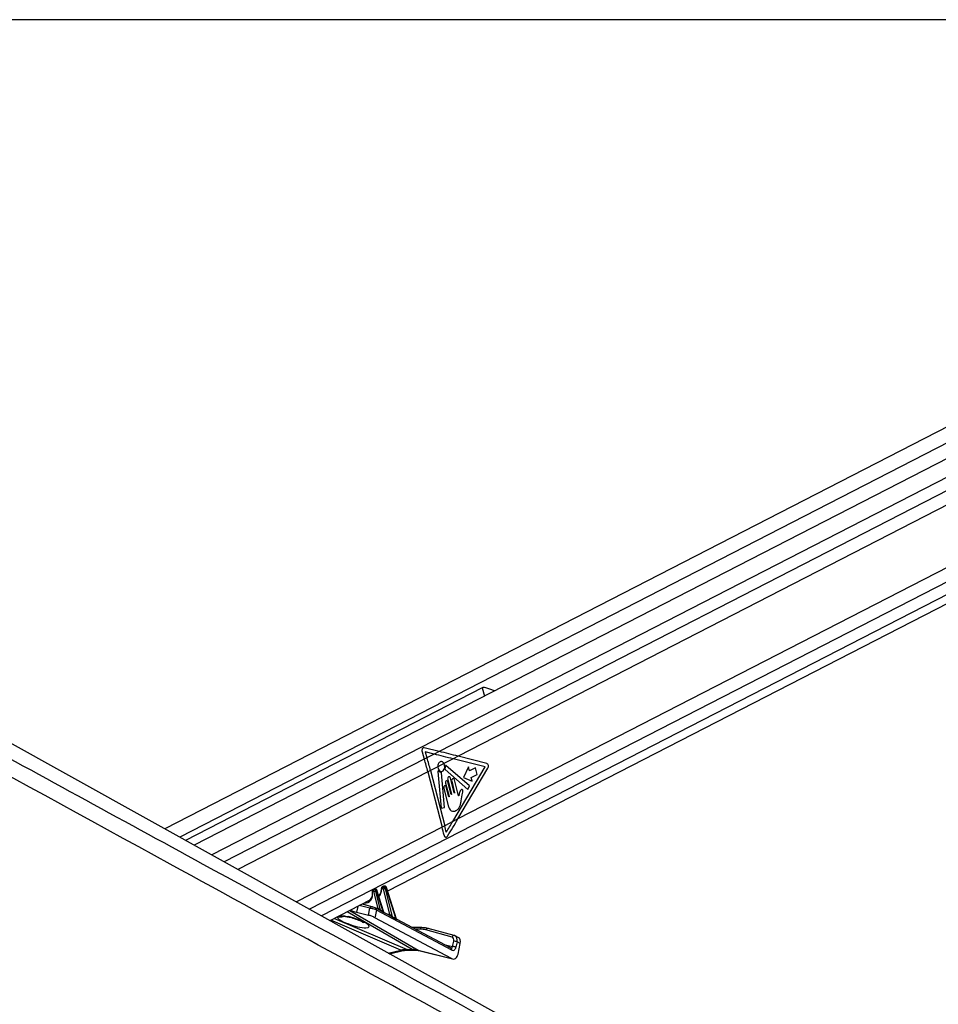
# Model space of a CAD drawing. Header units: millimetres. Extents: x 20 to 22981, y 40 to 19992.
# Tile 51 of 158: x 5284 to 6047, y 7142 to 7959. Entities that reach past the tile are written whole.
import ezdxf

# ---------------------------------------------------------------- set-up
doc = ezdxf.new("R2010")
doc.units = ezdxf.units.MM
doc.header["$LTSCALE"] = 2
doc.layers.add('COMPONENT_GEOMETRY', color=7, linetype='Continuous')
doc.styles.add('SLDTEXTSTYLE0', font='TXT', dxfattribs={"width": 0.75})
doc.dimstyles.new('SLDDIMSTYLE0', dxfattribs={"dimtxt": 100, "dimasz": 6.604, "dimexe": 0, "dimexo": 0.0625, "dimgap": 25, "dimtad": 0, "dimtih": 1, "dimtoh": 1, "dimdec": 0, "dimrnd": 1e-09, "dimzin": 12, "dimdsep": 46, "dimtxsty": 'SLDTEXTSTYLE0', "dimsah": 1, "dimcen": 0.09, "dimadec": 0, "dimazin": 3, "dimtfac": 1, "dimtdec": 0, "dimtofl": 0, "dimtmove": 0, "dimatfit": 3, "dimfxl": 1, "dimfrac": 2, "dimtolj": 1, "dimtzin": 12, "dimarcsym": 0})

# ---------------------------------------------------------------- blocks, each defined once
blk = doc.blocks.new('_D_4')
at = {"layer": 'COMPONENT_GEOMETRY', "color": 7}
for p, q in [((6638.52, 7959.49), (995.17, 7959.49)), ((1001.52, 7959.49), (1001.52, 5203.33)), ((801.45, 5183.02), (770.98, 5183.02)), ((770.98, 5183.02), (770.98, 5024.27)), ((1201.59, 5183.02), (1232.06, 5183.02)), ((1232.06, 5183.02), (1232.06, 5024.27)), ((770.98, 5024.27), (801.45, 5024.27)), ((1232.06, 5024.27), (1201.59, 5024.27)), ((1001.52, 2118.49), (1001.52, 4874.65)), ((6578.75, 2118.49), (995.17, 2118.49))]:
    blk.add_line(p, q, dxfattribs=at)
for points in [[(1001.52, 7959.49), (1000.51, 7952.89), (1002.54, 7952.89)], [(1001.52, 2118.49), (1002.54, 2125.1), (1000.51, 2125.1)]]:
    blk.add_solid(points, dxfattribs=at)
at = {"layer": 'COMPONENT_GEOMETRY', "color": 7, "char_height": 100, "attachment_point": 1, "style": 'SLDTEXTSTYLE0'}
for s, insert in [('9\'6.98"', (801.45, 5153.18)), ('2921mm', (728.74, 5003.56))]:
    blk.add_mtext(s, dxfattribs=dict(at, insert=insert))

msp = doc.modelspace()

# ---------------------------------------------------------------- linework, layer by layer
at = {"color": 7, "linetype": 'Continuous', "lineweight": 25}
for p, q in [((6605.91, 7904.86), (5404.92, 7287.66)), ((6619.97, 7885.97), (5429.33, 7274.09)), ((5589.9, 7236.12), (6635.01, 7773.21)), ((6374.84, 6748.91), (4581.99, 7744.75)), ((5668.36, 7404.73), (5422.04, 7278.14)), ((5618.41, 7351.74), (5620.31, 7345.6)), ((5632.67, 7351.95), (5620.23, 7354.97)), ((5620.98, 7351.53), (5622.47, 7346.71)), ((5628.36, 7349.73), (5620.98, 7351.53)), ((5628.36, 7349.73), (5622.47, 7346.71)), ((5632.67, 7351.95), (5628.36, 7349.73)), ((5622.47, 7346.71), (5620.31, 7345.6)), ((5636.64, 7341.97), (5631.47, 7339.31)), ((5644.15, 7345.83), (5636.64, 7341.97)), ((5648.46, 7348.04), (5644.15, 7345.83)), ((5670.7, 7339.15), (5644.15, 7345.83)), ((5672.08, 7342.1), (5648.46, 7348.04)), ((5625.44, 7336.22), (5623.29, 7335.11)), ((5623.29, 7335.11), (5635.08, 7289.22)), ((5631.47, 7339.31), (5625.44, 7336.22)), ((5625.44, 7336.22), (5637.23, 7290.33)), ((5631.64, 7335.35), (5634.34, 7304.96)), ((5637.06, 7305.45), (5634.51, 7334.2)), ((5637.63, 7336.89), (5656.56, 7320.26)), ((5657.94, 7323.48), (5638.26, 7340.26)), ((5643.91, 7293.76), (5670.7, 7339.15)), ((5648.2, 7295.96), (5673.1, 7338.14)), ((5657.05, 7339.09), (5652.95, 7330.31)), ((5657.84, 7335.99), (5657.05, 7339.09)), ((5662.71, 7338.49), (5657.84, 7335.99)), ((5659.28, 7330.39), (5664.15, 7332.89)), ((5664.15, 7332.89), (5662.71, 7338.49)), ((5637.94, 7325.7), (5640.83, 7314.46)), ((5639.75, 7328.68), (5642.9, 7316.43)), ((5642.62, 7316.29), (5639.94, 7326.72)), ((5645.18, 7317.6), (5642.03, 7329.85)), ((5643.04, 7327.18), (5645.46, 7317.75)), ((5648.72, 7315.1), (5645.31, 7328.35)), ((5652.95, 7330.31), (5660.08, 7327.29)), ((5660.08, 7327.29), (5659.28, 7330.39)), ((5636.44, 7321.51), (5640.21, 7306.83)), ((5640.55, 7314.32), (5638.44, 7322.54)), ((5656.56, 7320.26), (5657.94, 7323.48)), ((5650.89, 7311.05), (5651.63, 7315.88)), ((5634.34, 7304.96), (5637.06, 7305.45)), ((5643.91, 7293.76), (5637.23, 7290.33)), ((5648.2, 7295.96), (5643.91, 7293.76)), ((5637.23, 7290.33), (5635.08, 7289.22)), ((5577.84, 7236.1), (5577.56, 7236.1)), ((5578.64, 7237.77), (5577.67, 7237.27)), ((5578.96, 7237.85), (5577.99, 7237.35)), ((5577.99, 7237.35), (5578.27, 7237.35)), ((5578.27, 7237.35), (5579.24, 7237.85)), ((5581.85, 7221.72), (5578.3, 7235.64)), ((5579.24, 7237.85), (5578.96, 7237.85)), ((5579.49, 7237.91), (5579.2, 7237.91)), ((5580.66, 7236.49), (5579.67, 7235.98)), ((5579.67, 7235.98), (5583.71, 7220.17)), ((5586.18, 7218.81), (5580.66, 7236.49)), ((5586.6, 7218.55), (5580.92, 7236.76)), ((5585.83, 7238.3), (5585.21, 7238.3)), ((5586.37, 7240.02), (5585.32, 7239.47)), ((5586.7, 7240.09), (5585.64, 7239.55)), ((5585.64, 7239.55), (5586.27, 7239.55)), ((5586.27, 7239.55), (5587.32, 7240.09)), ((5591.74, 7216.5), (5586.29, 7237.84)), ((5587.32, 7240.09), (5586.7, 7240.09)), ((5587.56, 7240.15), (5586.94, 7240.15)), ((5588.74, 7238.74), (5587.66, 7238.18)), ((5587.66, 7238.18), (5593.68, 7214.63)), ((5596.81, 7212.85), (5588.74, 7238.74)), ((5597.17, 7212.8), (5589, 7239)), ((5542.01, 7211.51), (5575.37, 7228.65)), ((5582.33, 7232.23), (5582.94, 7232.54)), ((5564.09, 7218.51), (5573.98, 7216.04)), ((5577.02, 7223.08), (5568.61, 7225.18)), ((5573.98, 7216.04), (5575.2, 7221.79)), ((5577.02, 7223.08), (5577.27, 7222.98)), ((5580.64, 7220.18), (5579.32, 7213.95)), ((5580.15, 7221.86), (5579.94, 7221.93)), ((5582.17, 7220.78), (5580.15, 7221.86)), ((5643.01, 7186.88), (5580.64, 7220.18)), ((5591.66, 7215.71), (5586.76, 7218.32)), ((5642.98, 7179.97), (5579.32, 7213.95)), ((5597.17, 7212.79), (5597.17, 7212.8)), ((5642.52, 7188.56), (5597.18, 7212.76)), ((5618.1, 7205.78), (5610.26, 7205.78)), ((5643.31, 7197.92), (5621.63, 7203.8)), ((5645.17, 7199.19), (5623.49, 7205.07)), ((5643.79, 7189.97), (5644.73, 7194.38)), ((5645.74, 7198.94), (5645.17, 7199.19)), ((5645.37, 7199.12), (5645.17, 7199.19)), ((5648.52, 7197.61), (5645.86, 7198.93)), ((5647.5, 7193.81), (5646.57, 7189.39)), ((5650.17, 7192.5), (5647.5, 7193.81)), ((5591.41, 7184.07), (5602.77, 7186.6)), ((5606, 7187.47), (5610.34, 7187.47)), ((5607.4, 7187.13), (5611.74, 7187.13)), ((5615.13, 7186.93), (5642.98, 7179.97)), ((5615.88, 7186.64), (5643.72, 7179.68)), ((5648.31, 7183.74), (5650.17, 7192.5))]:
    msp.add_line(p, q, dxfattribs=at)
at = {"color": 8, "linetype": 'Continuous', "lineweight": 25}
for p, q in [((6617.76, 7897.75), (5417.26, 7280.8)), ((6615.22, 7867.99), (5443.87, 7266.02)), ((6614.74, 7856.64), (5632.67, 7351.95)), ((6614.74, 7844.62), (5648.46, 7348.04)), ((6618.92, 7794.82), (5648.2, 7295.96)), ((6623.51, 7785.45), (5525.04, 7220.94)), ((6629.4, 7777.89), (5534.94, 7215.44)), ((5668.36, 7404.73), (5670.13, 7397.84)), ((5620.31, 7345.6), (5454.25, 7260.26)), ((5623.29, 7335.11), (5465.49, 7254.01)), ((5635.08, 7289.22), (5514.07, 7227.03)), ((5610.34, 7187.47), (5556.34, 7218.87)), ((5558.38, 7219.92), (5615.13, 7186.93)), ((5565.12, 7223.38), (5564.09, 7218.51)), ((5575.2, 7221.79), (5566.34, 7224.01)), ((5568.99, 7225.37), (5581.85, 7221.72)), ((5600.73, 7186.93), (5542.66, 7211.84)), ((5545.62, 7213.36), (5606, 7187.47)), ((5557.35, 7214.58), (5557.17, 7214.85)), ((5588.39, 7217.46), (5591.74, 7216.5)), ((5616.76, 7204.44), (5612.77, 7204.44)), ((5590.4, 7184.63), (5600.73, 7186.93)), ((5615.13, 7186.93), (5615.88, 7186.64)), ((5636.43, 7191.81), (5643.79, 7189.97))]:
    msp.add_line(p, q, dxfattribs=at)
at = {"color": 7, "linetype": 'Continuous', "lineweight": 25, "flags": 128}
for points in [[(5631.47, 7339.31), (5631.77, 7337.67), (5632.51, 7336.34), (5633.56, 7335.55), (5634.76, 7335.44), (5635.88, 7336.01), (5636.75, 7337.19), (5637.2, 7338.75), (5637.16, 7340.45), (5636.64, 7341.97)], [(5632.11, 7335.71), (5632.04, 7335.77), (5631.96, 7335.8), (5631.87, 7335.79), (5631.79, 7335.75), (5631.72, 7335.68), (5631.67, 7335.58), (5631.65, 7335.47), (5631.64, 7335.35)], [(5638.26, 7340.26), (5638.19, 7340.3), (5638.11, 7340.31), (5638.04, 7340.3), (5637.96, 7340.25), (5637.9, 7340.18), (5637.86, 7340.09), (5637.83, 7339.99), (5637.83, 7339.88)], [(5639.94, 7326.72), (5639.72, 7327.22), (5639.39, 7327.57), (5638.99, 7327.71), (5638.58, 7327.62), (5638.22, 7327.32), (5637.98, 7326.85), (5637.88, 7326.28), (5637.94, 7325.7)], [(5642.03, 7329.85), (5641.78, 7330.42), (5641.4, 7330.82), (5640.95, 7330.97), (5640.48, 7330.87), (5640.07, 7330.53), (5639.8, 7329.99), (5639.68, 7329.34), (5639.75, 7328.68)], [(5645.31, 7328.35), (5645.07, 7328.92), (5644.69, 7329.32), (5644.23, 7329.47), (5643.76, 7329.37), (5643.36, 7329.03), (5643.08, 7328.49), (5642.97, 7327.84), (5643.04, 7327.18)], [(5638.44, 7322.54), (5638.22, 7323.04), (5637.89, 7323.38), (5637.49, 7323.52), (5637.08, 7323.44), (5636.72, 7323.13), (5636.48, 7322.66), (5636.38, 7322.09), (5636.44, 7321.51)], [(5642.9, 7316.43), (5642.91, 7316.35), (5642.9, 7316.27), (5642.86, 7316.2), (5642.81, 7316.16), (5642.75, 7316.15), (5642.69, 7316.17), (5642.65, 7316.22), (5642.62, 7316.29)], [(5645.46, 7317.75), (5645.47, 7317.67), (5645.46, 7317.59), (5645.42, 7317.52), (5645.37, 7317.48), (5645.31, 7317.46), (5645.25, 7317.48), (5645.21, 7317.53), (5645.18, 7317.6)], [(5640.83, 7314.46), (5640.84, 7314.38), (5640.83, 7314.3), (5640.79, 7314.23), (5640.74, 7314.19), (5640.68, 7314.17), (5640.63, 7314.19), (5640.58, 7314.24), (5640.55, 7314.32)], [(5579.2, 7237.91), (5579.09, 7237.9), (5578.96, 7237.85)], [(5579.49, 7237.91), (5579.37, 7237.9), (5579.24, 7237.85)], [(5586.7, 7240.09), (5586.83, 7240.14), (5586.94, 7240.15)], [(5587.32, 7240.09), (5587.45, 7240.14), (5587.56, 7240.15)], [(5618.56, 7205.67), (5618.29, 7205.76), (5618.1, 7205.78)]]:
    msp.add_lwpolyline(points, dxfattribs=at)
at = {"color": 8, "linetype": 'Continuous', "lineweight": 25, "flags": 128}
for points in [[(5576.98, 7235.9), (5576.98, 7235.9), (5577.01, 7235.84), (5577.07, 7235.78), (5577.17, 7235.74), (5577.3, 7235.7)], [(5580.92, 7236.76), (5580.92, 7236.75), (5580.91, 7236.7), (5580.86, 7236.63), (5580.78, 7236.57), (5580.66, 7236.49)], [(5584.95, 7237.97), (5584.82, 7238.03), (5584.72, 7238.1), (5584.65, 7238.18), (5584.63, 7238.26), (5584.62, 7238.28)], [(5588.74, 7238.74), (5588.85, 7238.81), (5588.94, 7238.88), (5588.99, 7238.94), (5589, 7238.99), (5589, 7239)], [(5606, 7187.47), (5606.81, 7187.19), (5607.4, 7187.13)], [(5610.34, 7187.47), (5611.15, 7187.19), (5611.72, 7187.13)]]:
    msp.add_lwpolyline(points, dxfattribs=at)
at = {"color": 7, "linetype": 'Continuous', "lineweight": 25}
for centre, radius, start, end in [((5406.39, 7279.34), 223.95, 14.41876, 17.2083), ((5408.54, 7280.45), 223.95, 14.41876, 17.2083), ((5670.8, 7339.66), 2.75, 326.45167, 62.45976), ((5634.49, 7337.55), 3, 217.76359, 265.08472), ((5634.16, 7334.21), 0.35, 357.8989, 77.49995), ((5637.99, 7337.23), 0.502, 160.30246, 223.55564), ((5631.1, 7339.47), 6.74, 342.14593, 3.45079), ((5424.72, 7235.15), 217.2, 12.56645, 14.41461), ((5426.33, 7236.12), 217.76, 12.92744, 14.41318), ((5578.65, 7236.42), 1.13, 125.33518, 196.56223), ((5578.93, 7236.42), 1.13, 125.33518, 196.56223), ((5577.96, 7239.94), 4.31, 274.55518, 293.40825), ((5586.3, 7238.62), 1.13, 125.33518, 196.56223), ((5586.92, 7238.62), 1.13, 125.33518, 196.56223), ((5585.95, 7242.14), 4.31, 274.55518, 293.40825), ((5584.12, 7220.03), 0.439, 161.61835, 209.08894), ((5586.61, 7218.67), 0.451, 161.98185, 206.25298), ((5594.15, 7214.48), 0.492, 162.8927, 197.28954), ((5597.3, 7212.7), 0.511, 163.15887, 193.25235), ((5616.82, 7185.87), 18.57, 74.98734, 90.19035), ((5618.63, 7186.12), 19.54, 74.98734, 90.19035), ((5644.87, 7188.05), 6.33, 65.406, 91.22324), ((5643.93, 7183.63), 6.33, 65.406, 91.22324)]:
    msp.add_arc(centre, radius, start, end, dxfattribs=at)
at = {"color": 8, "linetype": 'Continuous', "lineweight": 25}
for centre, radius, start, end in [((5576.83, 7221.42), 1.67, 83.26181, 167.01175), ((5579.32, 7220.7), 1.42, 338.46559, 54.32168), ((5581.21, 7221.65), 0.648, 302.12693, 5.8341), ((5581.31, 7221.63), 0.833, 307.35153, 356.43209), ((5550.31, 7222.58), 8.01, 256.37793, 288.20033), ((5591.14, 7216.43), 0.61, 292.4358, 7.13001), ((5591.17, 7216.42), 0.641, 293.08152, 4.24658), ((5618.31, 7204.23), 1.57, 97.93795, 172.30364), ((5623.27, 7203.4), 1.68, 82.42643, 166.29677), ((5644.95, 7197.52), 1.68, 82.42643, 166.29677), ((5602.19, 7189.48), 2.93, 240.19745, 281.09004), ((5641.69, 7187.4), 1.42, 338.46559, 54.32168)]:
    msp.add_arc(centre, radius, start, end, dxfattribs=at)
at = {"color": 7, "linetype": 'Continuous', "lineweight": 25}
for centre, major_axis, ratio, start_param, end_param in [((5620.03, 7352.57), (-0.24, 2.43), 0.720739, 6.037201, 8.132603), ((5531.01, 7345.83), (249.46, -50.36), 0.097732, 1.119911, 1.189724), ((5535.32, 7348.04), (249.46, -50.36), 0.097732, 1.119911, 1.189724), ((5530.77, 7293.76), (165.79, 238.22), 0.328191, 4.900457, 4.93695), ((5535.06, 7295.96), (165.79, 238.22), 0.328191, 4.878461, 4.93695), ((5577.67, 7235.63), (-0.208, 0.455), 0.672272, 5.984378, 7.394484), ((5577.95, 7235.63), (-0.208, 0.455), 0.672272, 4.448488, 5.984378), ((5578.62, 7235.93), (-0.67, 1.34), 0.667317, 4.428083, 5.963973), ((5579.62, 7236.45), (-0.71, 1.32), 0.661696, 4.408491, 5.944381), ((5585.32, 7237.82), (-0.208, 0.455), 0.672272, 5.984378, 7.248611), ((5585.94, 7237.82), (-0.208, 0.455), 0.672272, 4.448488, 5.984378), ((5586.62, 7238.13), (-0.67, 1.34), 0.667317, 4.428083, 5.963973), ((5587.69, 7238.69), (-0.71, 1.32), 0.661696, 4.408491, 5.944381), ((5569.18, 7237.84), (-4.54, 10.03), 0.672894, 3.174741, 3.51702), ((5576.74, 7241.72), (-4.54, 10.03), 0.672894, 3.302091, 3.37025), ((5557.46, 7222.05), (9.43, -3.74), 0.122774, 4.911754, 5.539221), ((5577.86, 7220.43), (3.84, -1.17), 0.194378, 0.821716, 2.393668), ((5578.6, 7222.27), (1.89, -0.75), 0.122774, 0.825676, 2.397629), ((5582.82, 7220.88), (1.24, -0.89), 0.144774, 2.246979, 2.556514), ((5535.84, 7243.04), (74.5, -38.78), 0.027868, 0.843432, 0.887581), ((5536.19, 7243.06), (74.14, -38.79), 0.022366, 0.842147, 0.886296), ((5576.63, 7214.63), (3.77, -1.5), 0.122774, 0.825676, 2.397629), ((5592.71, 7215.66), (1.24, -0.89), 0.144774, 2.471317, 2.556514), ((5535.84, 7243.04), (74.5, -38.78), 0.027868, 0.626705, 0.696538), ((5536.19, 7243.06), (74.14, -38.79), 0.022366, 0.625419, 0.695253), ((5641.86, 7194.21), (1.77, 3.59), 0.6676, 5.076761, 6.413333), ((5643.2, 7193.55), (2.66, 5.38), 0.667892, 6.283093, 6.413379), ((5645.87, 7192.23), (2.66, 5.38), 0.6676, 5.076761, 6.283047), ((5596.68, 7149.7), (18.43, 35.57), 0.689401, 0.335683, 0.511998), ((5601.02, 7149.7), (17.75, 35.91), 0.659686, 0.146235, 0.32255), ((5643.9, 7190.71), (-0.16, 4.08), 0.682424, 2.76236, 4.357906), ((5644.31, 7185.71), (-0.23, 6.12), 0.682424, 2.76236, 4.357906)]:
    msp.add_ellipse(centre, major_axis=major_axis, ratio=ratio, start_param=start_param, end_param=end_param, dxfattribs=at)
at = {"color": 8, "linetype": 'Continuous', "lineweight": 25}
for centre, major_axis, ratio, start_param, end_param in [((5568.51, 7237.53), (-5, 10.92), 0.672272, 2.767705, 4.252891), ((5578.34, 7235.93), (-0.67, 1.34), 0.667317, 5.963973, 6.289142), ((5579.34, 7236.45), (-0.71, 1.32), 0.661696, 5.944381, 6.273496), ((5576.07, 7241.42), (-5, 10.92), 0.672272, 3.362704, 4.107019), ((5585.99, 7238.13), (-0.67, 1.34), 0.667317, 5.963973, 6.293817), ((5587.07, 7238.69), (-0.71, 1.32), 0.661696, 5.944381, 6.273496), ((5561.27, 7210.62), (13.1, -4.08), 0.221676, 3.152709, 8.240621), ((5643.2, 7193.55), (2.66, 5.38), 0.667892, 5.076807, 6.283093), ((5642.46, 7190.62), (-0.48, 2.09), 0.596841, 2.847604, 4.259943)]:
    msp.add_ellipse(centre, major_axis=major_axis, ratio=ratio, start_param=start_param, end_param=end_param, dxfattribs=at)
at = {"color": 7, "linetype": 'Continuous', "lineweight": 25}
for points, knots in [([(6591.82, 6612.47), (6385.14, 6725.29), (5990.82, 6940.55), (5458.3, 7231.57), (5063.47, 7447.73), (4787.38, 7599.42), (4635.48, 7683.21), (4552.76, 7729.14), (4538.7, 7736.95)], [0, 0, 0, 0, 0.301545, 0.575336, 0.777328, 0.878324, 0.97932, 1, 1, 1, 1]), ([(5678.64, 7402.21), (5678.56, 7402.25), (5677.64, 7402.64), (5675.4, 7403.54), (5672.67, 7404.56), (5670.43, 7405.07), (5669.11, 7405.05), (5668.55, 7404.81), (5668.36, 7404.73)], [0, 0, 0, 0, 0.025392, 0.287505, 0.599755, 0.789527, 0.931257, 1, 1, 1, 1]), ([(5636.64, 7341.97), (5636.42, 7342.31), (5635.97, 7342.98), (5635.04, 7343.52), (5634.05, 7343.62), (5633.1, 7343.25), (5632.29, 7342.46), (5631.72, 7341.33), (5631.48, 7340.22), (5631.47, 7339.54), (5631.47, 7339.31)], [0, 0, 0, 0, 0.133599, 0.267197, 0.400812, 0.534421, 0.668012, 0.801611, 0.935227, 1, 1, 1, 1]), ([(5649.27, 7317.07), (5649.22, 7316.75), (5649.13, 7316.14), (5648.96, 7315.56), (5648.88, 7315.28)], [0, 0, 0, 0, 0.519147, 1, 1, 1, 1]), ([(5650.61, 7319.84), (5650.29, 7319.41), (5649.7, 7318.62), (5649.4, 7317.55), (5649.27, 7317.07)], [0, 0, 0, 0, 0.5468478, 1, 1, 1, 1]), ([(5651.63, 7315.88), (5651.8, 7316.65), (5652.02, 7317.62), (5652.33, 7318.79), (5652.3, 7319.44), (5652.14, 7319.93), (5651.92, 7320.22), (5651.6, 7320.41), (5651.09, 7320.34), (5650.77, 7320.01), (5650.61, 7319.84)], [0, 0, 0, 0, 0.369532, 0.462234, 0.557841, 0.653711, 0.700172, 0.747002, 0.872845, 1, 1, 1, 1]), ([(5640.21, 7306.83), (5640.49, 7305.94), (5641.02, 7304.24), (5642.68, 7302.57), (5644.63, 7302.15), (5646.55, 7302.74), (5648.3, 7303.92), (5649.77, 7305.81), (5650.52, 7308.38), (5650.77, 7310.16), (5650.89, 7311.05)], [0, 0, 0, 0, 0.13106, 0.251024, 0.376916, 0.501355, 0.627161, 0.75065, 0.875357, 1, 1, 1, 1]), ([(5648.88, 7315.28), (5648.86, 7315.24), (5648.81, 7315.17), (5648.75, 7315.11), (5648.72, 7315.1), (5648.72, 7315.1)], [0, 0, 0, 0, 0.51399, 0.984901, 1, 1, 1, 1]), ([(5636.71, 7282.41), (5636.79, 7282.16), (5636.94, 7281.66), (5637.36, 7281.12), (5637.89, 7280.81), (5638.46, 7280.78), (5639.02, 7281.02), (5639.38, 7281.38), (5639.55, 7281.63), (5639.57, 7281.68)], [0, 0, 0, 0, 0.16108, 0.32216, 0.483216, 0.644079, 0.804679, 0.965128, 1, 1, 1, 1]), ([(5436.47, 7258.52), (5540.43, 7201.78), (5679.05, 7126.12), (5886.93, 7012.69), (6060.15, 6918.18), (6257.49, 6810.53), (6444.29, 6708.62), (6561.81, 6644.52), (6620.57, 6612.47)], [0, 0, 0, 0, 0.263323, 0.351097, 0.526646, 0.702194, 0.851097, 1, 1, 1, 1]), ([(5577.68, 7237.26), (5577.57, 7237.2), (5577.34, 7237.07), (5577.1, 7236.73), (5576.97, 7236.32), (5576.98, 7236.04), (5576.98, 7235.9)], [0, 0, 0, 0, 0.22027, 0.488109, 0.75191, 1, 1, 1, 1]), ([(5576.98, 7235.9), (5577.03, 7235.48), (5577.09, 7234.91), (5577.04, 7234.39), (5577.03, 7234.26)], [0, 0, 0, 0, 0.743057, 1, 1, 1, 1]), ([(5579.2, 7237.91), (5579.05, 7237.9), (5578.85, 7237.89), (5578.68, 7237.78), (5578.64, 7237.75)], [0, 0, 0, 0, 0.7619394, 1, 1, 1, 1]), ([(5580.92, 7236.76), (5580.87, 7236.9), (5580.74, 7237.22), (5580.37, 7237.62), (5579.92, 7237.87), (5579.62, 7237.9), (5579.49, 7237.91)], [0, 0, 0, 0, 0.2252, 0.53028, 0.793676, 1, 1, 1, 1]), ([(5584.5, 7236.86), (5584.39, 7236.24), (5584.16, 7234.91), (5583.45, 7233.47), (5582.8, 7232.86), (5582.54, 7232.62)], [0, 0, 0, 0, 0.3480466, 0.7435867, 1, 1, 1, 1]), ([(5584.62, 7238.28), (5584.62, 7237.88), (5584.63, 7237.37), (5584.52, 7236.94), (5584.5, 7236.86)], [0, 0, 0, 0, 0.812174, 1, 1, 1, 1]), ([(5585.33, 7239.46), (5585.22, 7239.4), (5584.99, 7239.27), (5584.76, 7238.93), (5584.64, 7238.58), (5584.63, 7238.36), (5584.62, 7238.28)], [0, 0, 0, 0, 0.243575, 0.545619, 0.842948, 1, 1, 1, 1]), ([(5586.94, 7240.15), (5586.78, 7240.14), (5586.58, 7240.13), (5586.41, 7240.02), (5586.37, 7240)], [0, 0, 0, 0, 0.760004, 1, 1, 1, 1]), ([(5589, 7239), (5588.94, 7239.14), (5588.81, 7239.47), (5588.45, 7239.86), (5588, 7240.11), (5587.69, 7240.14), (5587.56, 7240.15)], [0, 0, 0, 0, 0.2252, 0.53028, 0.793676, 1, 1, 1, 1]), ([(5577.03, 7234.26), (5577, 7233.63), (5576.93, 7232.24), (5576.43, 7230.61), (5575.87, 7229.83), (5575.65, 7229.52)], [0, 0, 0, 0, 0.331997, 0.735874, 1, 1, 1, 1]), ([(5582.14, 7221.58), (5582.27, 7221.49), (5582.6, 7221.27), (5583.08, 7220.79), (5583.47, 7220.39), (5583.67, 7220.21), (5583.71, 7220.17)], [0, 0, 0, 0, 0.205277, 0.54887, 0.921065, 1, 1, 1, 1]), ([(5583.74, 7219.82), (5583.69, 7219.85), (5583.43, 7219.99), (5582.93, 7220.31), (5582.44, 7220.65), (5582.18, 7220.77), (5582.17, 7220.77)], [0, 0, 0, 0, 0.103943, 0.568615, 0.982427, 1, 1, 1, 1]), ([(5586.77, 7218.32), (5586.77, 7218.32), (5586.77, 7218.32), (5586.73, 7218.34), (5586.67, 7218.41), (5586.61, 7218.49), (5586.6, 7218.54), (5586.6, 7218.55)], [0, 0, 0, 0, 0.005296, 0.331565, 0.623128, 0.95289, 1, 1, 1, 1]), ([(5552.74, 7215.12), (5552.73, 7215.12), (5552.68, 7215.11), (5552.95, 7215.14), (5553.57, 7215.13), (5554.75, 7215.03), (5556.09, 7214.85), (5557.02, 7214.64), (5557.36, 7214.56)], [0, 0, 0, 0, 0.027982, 0.172137, 0.351995, 0.592616, 0.849907, 1, 1, 1, 1]), ([(5557.35, 7214.58), (5557.75, 7214.49), (5558.96, 7214.22), (5561.04, 7213.65), (5563.5, 7212.85), (5565.85, 7211.96), (5567.78, 7211.09), (5569.1, 7210.39), (5569.85, 7209.91), (5569.94, 7209.83), (5569.98, 7209.8)], [0, 0, 0, 0, 0.065911, 0.199186, 0.345087, 0.502235, 0.664023, 0.797612, 0.910465, 1, 1, 1, 1]), ([(5593.68, 7214.34), (5593.63, 7214.37), (5593.37, 7214.52), (5592.84, 7214.91), (5592.22, 7215.39), (5591.79, 7215.63), (5591.66, 7215.7)], [0, 0, 0, 0, 0.083883, 0.442263, 0.829293, 1, 1, 1, 1]), ([(5591.81, 7216.47), (5591.89, 7216.43), (5592.1, 7216.3), (5592.52, 7215.9), (5593.02, 7215.35), (5593.43, 7214.86), (5593.64, 7214.66), (5593.68, 7214.63)], [0, 0, 0, 0, 0.105262, 0.280223, 0.626144, 0.932878, 1, 1, 1, 1]), ([(5597.19, 7212.75), (5597.19, 7212.75), (5597.19, 7212.74), (5597.18, 7212.78), (5597.17, 7212.8)], [0, 0, 0, 0, 0.589096, 1, 1, 1, 1]), ([(5602.77, 7186.6), (5603.18, 7186.68), (5604.78, 7187.02), (5606.28, 7187.08), (5607.4, 7187.13)], [0, 0, 0, 0, 0.250586, 1, 1, 1, 1]), ([(5611.74, 7187.13), (5612.1, 7187.13), (5613.56, 7187.1), (5614.89, 7186.84), (5615.88, 7186.64)], [0, 0, 0, 0, 0.2504618, 1, 1, 1, 1])]:
    msp.add_open_spline(points, degree=3, knots=knots, dxfattribs=at)
at = {"color": 8, "linetype": 'Continuous', "lineweight": 25}
for points, knots in [([(4560.95, 7736.95), (4575.21, 7729.14), (4641.7, 7692.75), (4812.31, 7599.41), (5020.48, 7485.66), (5245.85, 7362.58), (5367.15, 7296.36), (5436.47, 7258.52)], [0, 0, 0, 0, 0.048682, 0.227052, 0.583796, 0.762169, 1, 1, 1, 1]), ([(5586.18, 7218.81), (5586.26, 7218.74), (5586.41, 7218.61), (5586.56, 7218.53), (5586.62, 7218.53), (5586.6, 7218.54), (5586.6, 7218.55)], [0, 0, 0, 0, 0.399951, 0.695012, 0.969304, 1, 1, 1, 1]), ([(5586.76, 7218.32), (5586.77, 7218.32), (5586.82, 7218.3), (5586.81, 7218.27), (5586.73, 7218.25), (5586.51, 7218.31), (5586.32, 7218.41), (5586.2, 7218.47)], [0, 0, 0, 0, 0.0156717, 0.2255313, 0.4524433, 0.6939363, 1, 1, 1, 1]), ([(5549.75, 7215.49), (5550.42, 7215.54), (5551.79, 7215.64), (5554.5, 7215.37), (5556.39, 7215), (5557.17, 7214.85)], [0, 0, 0, 0, 0.356914, 0.733511, 1, 1, 1, 1]), ([(5597.18, 7212.75), (5597.19, 7212.74), (5597.28, 7212.7), (5597.34, 7212.6), (5597.34, 7212.49), (5597.23, 7212.43), (5597.04, 7212.46), (5596.88, 7212.54), (5596.8, 7212.59)], [0, 0, 0, 0, 0.037469, 0.234351, 0.434996, 0.595171, 0.795531, 1, 1, 1, 1]), ([(5596.81, 7212.85), (5596.87, 7212.8), (5596.98, 7212.71), (5597.08, 7212.67), (5597.14, 7212.66), (5597.16, 7212.68), (5597.18, 7212.72), (5597.17, 7212.76), (5597.16, 7212.8)], [0, 0, 0, 0, 0.3009649, 0.5156707, 0.5726705, 0.7519167, 0.7880445, 1, 1, 1, 1])]:
    msp.add_open_spline(points, degree=3, knots=knots, dxfattribs=at)

# ---------------------------------------------------------------- dimensions: what is measured, and where the dimension line sits
at = {"layer": 'COMPONENT_GEOMETRY', "color": 7}
dim = msp.add_linear_dim(base=(1001.52, 7959.49), p1=(6581.29, 2118.49), p2=(6641.06, 7959.49), angle=90, dimstyle='SLDDIMSTYLE0', dxfattribs=at)
dim.commit()
dim.dimension.update_dxf_attribs({"geometry": '_D_4', "text_midpoint": (1001.52, 5038.99), "dimtype": 160})

doc.saveas('drawing.dxf')
